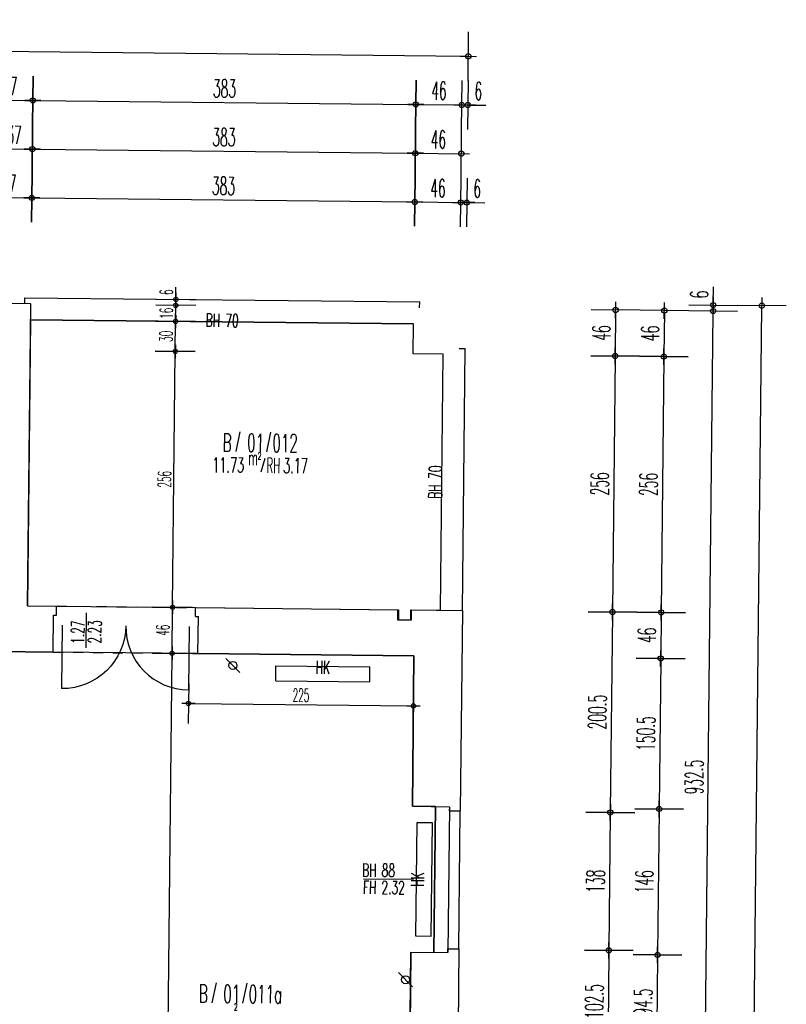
# Model space of a CAD drawing. Extents: x -14.3 to 68.8, y -3.9 to 57.4.
# Tile 46 of 46: x 43.8 to 51.4, y 47.5 to 57.4. Entities that reach past the tile are written whole.
import ezdxf
from ezdxf.enums import TextEntityAlignment as Align

# ---------------------------------------------------------------- set-up
doc = ezdxf.new("R2010")
doc.units = 0
doc.header["$LTSCALE"] = 0.25
doc.header["$MEASUREMENT"] = 0
doc.header["$PDMODE"] = 34
doc.header["$PDSIZE"] = 0.06
doc.linetypes.add('BOS_PUNKT', pattern=[0.18, 0, -0.18])
doc.layers.get('0').update_dxf_attribs({"color": 30, "linetype": 'CONTINUOUS'})
doc.layers.get('DEFPOINTS').update_dxf_attribs({"linetype": 'CONTINUOUS'})
for name, color, linetype in [('01ATTRMB', 7, 'CONTINUOUS'), ('01BEM-A', 7, 'CONTINUOUS'), ('01BEM-FEN', 7, 'CONTINUOUS'), ('01BEM-I', 7, 'CONTINUOUS'), ('01BEM-TUR', 7, 'CONTINUOUS'), ('01FEN', 4, 'CONTINUOUS'), ('01FLA-POLY1', 1, 'CONTINUOUS'), ('01TGA-HZG', 4, 'CONTINUOUS'), ('01TGA-STG', 4, 'CONTINUOUS'), ('01TUR-S', 7, 'CONTINUOUS'), ('01TXT', 7, 'CONTINUOUS'), ('01WAN', 3, 'CONTINUOUS'), ('01WAN-S', 7, 'CONTINUOUS'), ('01WAN-U', 7, 'BOS_PUNKT')]:
    doc.layers.add(name, color=color, linetype=linetype)
doc.styles.add('BOS', font='romans.shx', dxfattribs={"width": 0.6})
doc.styles.add('BOS-BEM', font='romans.shx', dxfattribs={"width": 0.5})
doc.dimstyles.new('BOS-130', dxfattribs={"dimscale": 0.001, "dimtxt": 130, "dimasz": 10.666667, "dimexe": 1.8, "dimexo": 0.1, "dimgap": 30, "dimtad": 1, "dimdec": 4, "dimlfac": 100, "dimrnd": 0.5, "dimzin": 12, "dimtxsty": 'BOS-BEM', "dimblk1": 'BOS-BEM', "dimblk2": 'BOS-BEM', "dimsah": 1, "dimcen": 1.5, "dimse1": 1, "dimse2": 1, "dimclrd": 256, "dimclre": 256, "dimclrt": 256, "dimazin": 3, "dimtfac": 1, "dimtdec": 4, "dimtmove": 0, "dimatfit": 3, "dimtvp": 1.2, "dimtolj": 1, "dimtzin": 0})
doc.dimstyles.new('BOS-180', dxfattribs={"dimscale": 0.001, "dimtxt": 180, "dimasz": 13, "dimexe": 1.8, "dimexo": 0.1, "dimgap": 50, "dimtad": 1, "dimdec": 4, "dimlfac": 100, "dimrnd": 0.5, "dimzin": 12, "dimtxsty": 'BOS-BEM', "dimblk1": 'BOS-BEM', "dimblk2": 'BOS-BEM', "dimsah": 1, "dimcen": 1.5, "dimse1": 1, "dimse2": 1, "dimclrd": 256, "dimclre": 256, "dimclrt": 256, "dimazin": 3, "dimtfac": 1, "dimtdec": 4, "dimtmove": 0, "dimatfit": 3, "dimtvp": 1.2, "dimtolj": 1, "dimtzin": 0})

# ---------------------------------------------------------------- blocks, each defined once
blk = doc.blocks.new('TUR')
at = {"color": 0, "linetype": 'BYBLOCK'}
blk.add_line((0, 0), (0, 1), dxfattribs=at)
blk.add_arc((0, 0), 1, 0, 90, dxfattribs=at)
blk = doc.blocks.new('BOS-BEM')
for p, q in [((0, -18.75), (0, 18.75)), ((-6.25, 0), (6.25, 0))]:
    blk.add_line(p, q)
blk.add_circle((0, 0), 2)
blk = doc.blocks.new('*D1459')
at = {"layer": '01BEM-I'}
blk.add_line((45.4719, 50.5392), (47.7004, 50.5156), dxfattribs=at)
at = {"layer": 'DEFPOINTS', "color": 0}
for p in [(45.4665, 51.0393), (47.7164, 51.0155), (47.7111, 50.5155)]:
    blk.add_point(p, dxfattribs=at)
at = {"layer": '01BEM-I', "xscale": 0.01066666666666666, "yscale": 0.01066666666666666, "zscale": 0.01066666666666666}
for p, rotation in [((45.4612, 50.5393), 179.3933669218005), ((47.7111, 50.5155), 359.3933669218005)]:
    blk.add_blockref('BOS-BEM', p, dxfattribs=dict(at, rotation=rotation))
at = {"layer": '01BEM-I', "insert": (46.5871, 50.6224), "char_height": 0.13, "attachment_point": 5, "rotation": 359.39337, "style": 'BOS-BEM'}
blk.add_mtext('\\A1;225', dxfattribs=at)
blk = doc.blocks.new('BL_TGA-STGL')
blk.add_line((-0.0707, -0.0707), (0.0707, 0.0707))
blk.add_circle((0, 0), 0.04)
blk = doc.blocks.new('*D778')
at = {"layer": '01BEM-A'}
blk.add_line((36.7117, 57.1348), (48.2469, 57.0127), dxfattribs=at)
at = {"layer": 'DEFPOINTS', "color": 0}
for p in [(48.2599, 57.0125), (36.6678, 54.2223), (48.2012, 51.4704)]:
    blk.add_point(p, dxfattribs=at)
at = {"layer": '01BEM-A', "xscale": 0.013, "yscale": 0.013, "zscale": 0.013}
for p, rotation in [((36.6987, 57.135), 179.3933669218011), ((48.2599, 57.0125), 359.3933669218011)]:
    blk.add_blockref('BOS-BEM', p, dxfattribs=dict(at, rotation=rotation))
at = {"layer": '01BEM-A', "insert": (42.4808, 57.2137), "char_height": 0.18, "attachment_point": 5, "rotation": 359.39337, "style": 'BOS-BEM'}
blk.add_mtext('\\A1;1156', dxfattribs=at)
blk = doc.blocks.new('*D1503')
at = {"layer": '01BEM-A'}
blk.add_line((43.448, 56.576), (43.892, 56.5713), dxfattribs=at)
at = {"layer": 'DEFPOINTS', "color": 0}
for p in [(43.905, 56.5711), (43.4134, 54.5411), (43.8834, 54.5361)]:
    blk.add_point(p, dxfattribs=at)
at = {"layer": '01BEM-A', "xscale": 0.013, "yscale": 0.013, "zscale": 0.013}
for p, rotation in [((43.435, 56.5761), 179.3933669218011), ((43.905, 56.5711), 359.3933669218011)]:
    blk.add_blockref('BOS-BEM', p, dxfattribs=dict(at, rotation=rotation))
at = {"layer": '01BEM-A', "insert": (43.6715, 56.7136), "char_height": 0.18, "attachment_point": 5, "rotation": 359.39337, "style": 'BOS-BEM'}
blk.add_mtext('\\A1;47', dxfattribs=at)
blk = doc.blocks.new('*D1496')
at = {"layer": '01BEM-A'}
blk.add_line((43.918, 56.571), (47.7217, 56.5307), dxfattribs=at)
at = {"layer": 'DEFPOINTS', "color": 0}
for p in [(47.7347, 56.5306), (43.8834, 54.5361), (47.7132, 54.4956)]:
    blk.add_point(p, dxfattribs=at)
at = {"layer": '01BEM-A', "xscale": 0.013, "yscale": 0.013, "zscale": 0.013}
for p, rotation in [((43.905, 56.5711), 179.3933669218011), ((47.7347, 56.5306), 359.3933669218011)]:
    blk.add_blockref('BOS-BEM', p, dxfattribs=dict(at, rotation=rotation))
at = {"layer": '01BEM-A', "insert": (45.8213, 56.6908), "char_height": 0.18, "attachment_point": 5, "rotation": 359.39337, "style": 'BOS-BEM'}
blk.add_mtext('\\A1;383', dxfattribs=at)
blk = doc.blocks.new('*D1507')
at = {"layer": '01BEM-A'}
blk.add_line((47.7477, 56.5304), (48.1817, 56.5258), dxfattribs=at)
at = {"layer": 'DEFPOINTS', "color": 0}
for p in [(48.1947, 56.5257), (47.7132, 54.4956), (48.1732, 54.4908)]:
    blk.add_point(p, dxfattribs=at)
at = {"layer": '01BEM-A', "xscale": 0.013, "yscale": 0.013, "zscale": 0.013}
for p, rotation in [((47.7347, 56.5306), 179.3933669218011), ((48.1947, 56.5257), 359.3933669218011)]:
    blk.add_blockref('BOS-BEM', p, dxfattribs=dict(at, rotation=rotation))
at = {"layer": '01BEM-A', "insert": (47.9662, 56.6681), "char_height": 0.18, "attachment_point": 5, "rotation": 359.39337, "style": 'BOS-BEM'}
blk.add_mtext('\\A1;46', dxfattribs=at)
blk = doc.blocks.new('*D777')
at = {"layer": '01BEM-A'}
for p, q in [((48.1817, 56.5258), (48.1687, 56.526)), ((48.1947, 56.5257), (48.2547, 56.5251)), ((48.2677, 56.5249), (48.4364, 56.5231))]:
    blk.add_line(p, q, dxfattribs=at)
at = {"layer": 'DEFPOINTS', "color": 0}
for p in [(48.2547, 56.5251), (48.1732, 54.4908), (48.2012, 51.4704)]:
    blk.add_point(p, dxfattribs=at)
at = {"layer": '01BEM-A', "xscale": 0.013, "yscale": 0.013, "zscale": 0.013}
for p, rotation in [((48.1947, 56.5257), 359.3933669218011), ((48.2547, 56.5251), 179.3933669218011)]:
    blk.add_blockref('BOS-BEM', p, dxfattribs=dict(at, rotation=rotation))
at = {"layer": '01BEM-A', "insert": (48.3601, 56.664), "char_height": 0.18, "attachment_point": 5, "rotation": 359.39337, "style": 'BOS-BEM'}
blk.add_mtext('\\A1;6', dxfattribs=at)
blk = doc.blocks.new('*D1501')
at = {"layer": '01BEM-A'}
blk.add_line((43.5428, 56.0874), (43.8868, 56.0838), dxfattribs=at)
at = {"layer": 'DEFPOINTS', "color": 0}
for p in [(43.8998, 56.0837), (43.8817, 54.3762), (43.5084, 54.0602)]:
    blk.add_point(p, dxfattribs=at)
at = {"layer": '01BEM-A', "xscale": 0.013, "yscale": 0.013, "zscale": 0.013}
for p, rotation in [((43.5298, 56.0876), 179.3933669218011), ((43.8998, 56.0837), 359.3933669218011)]:
    blk.add_blockref('BOS-BEM', p, dxfattribs=dict(at, rotation=rotation))
at = {"layer": '01BEM-A', "insert": (43.7163, 56.2256), "char_height": 0.18, "attachment_point": 5, "rotation": 359.39337, "style": 'BOS-BEM'}
blk.add_mtext('\\A1;37', dxfattribs=at)
blk = doc.blocks.new('*D1495')
at = {"layer": '01BEM-A'}
blk.add_line((43.9128, 56.0835), (47.7166, 56.0432), dxfattribs=at)
at = {"layer": 'DEFPOINTS', "color": 0}
for p in [(47.7296, 56.0431), (43.8817, 54.3762), (47.7115, 54.3357)]:
    blk.add_point(p, dxfattribs=at)
at = {"layer": '01BEM-A', "xscale": 0.013, "yscale": 0.013, "zscale": 0.013}
for p, rotation in [((43.8998, 56.0837), 179.3933669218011), ((47.7296, 56.0431), 359.3933669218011)]:
    blk.add_blockref('BOS-BEM', p, dxfattribs=dict(at, rotation=rotation))
at = {"layer": '01BEM-A', "insert": (45.8162, 56.2034), "char_height": 0.18, "attachment_point": 5, "rotation": 359.39337, "style": 'BOS-BEM'}
blk.add_mtext('\\A1;383', dxfattribs=at)
blk = doc.blocks.new('*D1506')
at = {"layer": '01BEM-A'}
blk.add_line((47.7426, 56.043), (48.1766, 56.0384), dxfattribs=at)
at = {"layer": 'DEFPOINTS', "color": 0}
for p in [(48.1896, 56.0382), (47.7115, 54.3357), (48.1699, 54.178)]:
    blk.add_point(p, dxfattribs=at)
at = {"layer": '01BEM-A', "xscale": 0.013, "yscale": 0.013, "zscale": 0.013}
for p, rotation in [((47.7296, 56.0431), 179.3933669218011), ((48.1896, 56.0382), 359.3933669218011)]:
    blk.add_blockref('BOS-BEM', p, dxfattribs=dict(at, rotation=rotation))
at = {"layer": '01BEM-A', "insert": (47.9611, 56.1807), "char_height": 0.18, "attachment_point": 5, "rotation": 359.39337, "style": 'BOS-BEM'}
blk.add_mtext('\\A1;46', dxfattribs=at)
blk = doc.blocks.new('*D1500')
at = {"layer": '01BEM-A'}
blk.add_line((43.4377, 55.601), (43.8816, 55.5963), dxfattribs=at)
at = {"layer": 'DEFPOINTS', "color": 0}
for p in [(43.8946, 55.5962), (43.4134, 54.5411), (43.8834, 54.5361)]:
    blk.add_point(p, dxfattribs=at)
at = {"layer": '01BEM-A', "xscale": 0.013, "yscale": 0.013, "zscale": 0.013}
for p, rotation in [((43.4247, 55.6012), 179.3933669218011), ((43.8946, 55.5962), 359.3933669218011)]:
    blk.add_blockref('BOS-BEM', p, dxfattribs=dict(at, rotation=rotation))
at = {"layer": '01BEM-A', "insert": (43.6611, 55.7387), "char_height": 0.18, "attachment_point": 5, "rotation": 359.39337, "style": 'BOS-BEM'}
blk.add_mtext('\\A1;47', dxfattribs=at)
blk = doc.blocks.new('*D1494')
at = {"layer": '01BEM-A'}
blk.add_line((43.9076, 55.596), (47.7114, 55.5558), dxfattribs=at)
at = {"layer": 'DEFPOINTS', "color": 0}
for p in [(47.7244, 55.5556), (43.8834, 54.5361), (47.7132, 54.4956)]:
    blk.add_point(p, dxfattribs=at)
at = {"layer": '01BEM-A', "xscale": 0.013, "yscale": 0.013, "zscale": 0.013}
for p, rotation in [((43.8946, 55.5962), 179.3933669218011), ((47.7244, 55.5556), 359.3933669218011)]:
    blk.add_blockref('BOS-BEM', p, dxfattribs=dict(at, rotation=rotation))
at = {"layer": '01BEM-A', "insert": (45.811, 55.7159), "char_height": 0.18, "attachment_point": 5, "rotation": 359.39337, "style": 'BOS-BEM'}
blk.add_mtext('\\A1;383', dxfattribs=at)
blk = doc.blocks.new('*D1505')
at = {"layer": '01BEM-A'}
blk.add_line((47.7374, 55.5555), (48.1714, 55.5509), dxfattribs=at)
at = {"layer": 'DEFPOINTS', "color": 0}
for p in [(48.1844, 55.5508), (47.7132, 54.4956), (48.1732, 54.4907)]:
    blk.add_point(p, dxfattribs=at)
at = {"layer": '01BEM-A', "xscale": 0.013, "yscale": 0.013, "zscale": 0.013}
for p, rotation in [((47.7244, 55.5556), 179.3933669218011), ((48.1844, 55.5508), 359.3933669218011)]:
    blk.add_blockref('BOS-BEM', p, dxfattribs=dict(at, rotation=rotation))
at = {"layer": '01BEM-A', "insert": (47.9559, 55.6932), "char_height": 0.18, "attachment_point": 5, "rotation": 359.39337, "style": 'BOS-BEM'}
blk.add_mtext('\\A1;46', dxfattribs=at)
blk = doc.blocks.new('*D776')
at = {"layer": '01BEM-A'}
for p, q in [((48.1714, 55.5509), (48.1584, 55.551)), ((48.1844, 55.5508), (48.2444, 55.5501)), ((48.2574, 55.55), (48.4261, 55.5482))]:
    blk.add_line(p, q, dxfattribs=at)
at = {"layer": 'DEFPOINTS', "color": 0}
for p in [(48.2444, 55.5501), (48.1732, 54.4907), (48.2012, 51.4704)]:
    blk.add_point(p, dxfattribs=at)
at = {"layer": '01BEM-A', "xscale": 0.013, "yscale": 0.013, "zscale": 0.013}
for p, rotation in [((48.1844, 55.5508), 359.3933669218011), ((48.2444, 55.5501), 179.3933669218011)]:
    blk.add_blockref('BOS-BEM', p, dxfattribs=dict(at, rotation=rotation))
at = {"layer": '01BEM-A', "insert": (48.3497, 55.689), "char_height": 0.18, "attachment_point": 5, "rotation": 359.39337, "style": 'BOS-BEM'}
blk.add_mtext('\\A1;6', dxfattribs=at)
blk = doc.blocks.new('*D1504')
at = {"layer": '01BEM-A'}
blk.add_line((49.733, 54.4613), (49.7284, 54.0273), dxfattribs=at)
at = {"layer": 'DEFPOINTS', "color": 0}
for p in [(48.1732, 54.4908), (48.1683, 54.0308), (49.7282, 54.0143)]:
    blk.add_point(p, dxfattribs=at)
at = {"layer": '01BEM-A', "xscale": 0.013, "yscale": 0.013, "zscale": 0.013}
for p, rotation in [((49.7331, 54.4743), 89.39336692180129), ((49.7282, 54.0143), 269.3933669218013)]:
    blk.add_blockref('BOS-BEM', p, dxfattribs=dict(at, rotation=rotation))
at = {"layer": '01BEM-A', "insert": (49.5907, 54.2458), "char_height": 0.18, "attachment_point": 5, "rotation": 89.39337, "style": 'BOS-BEM'}
blk.add_mtext('\\A1;46', dxfattribs=at)
blk = doc.blocks.new('*D775')
at = {"layer": '01BEM-A'}
blk.add_line((49.7281, 54.0013), (49.7013, 51.4675), dxfattribs=at)
at = {"layer": 'DEFPOINTS', "color": 0}
for p in [(48.1683, 54.0308), (48.2012, 51.4704), (49.7011, 51.4545)]:
    blk.add_point(p, dxfattribs=at)
at = {"layer": '01BEM-A', "xscale": 0.013, "yscale": 0.013, "zscale": 0.013}
for p, rotation in [((49.7282, 54.0143), 89.39336692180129), ((49.7011, 51.4545), 269.3933669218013)]:
    blk.add_blockref('BOS-BEM', p, dxfattribs=dict(at, rotation=rotation))
at = {"layer": '01BEM-A', "insert": (49.5747, 52.7359), "char_height": 0.18, "attachment_point": 5, "rotation": 89.39337, "style": 'BOS-BEM'}
blk.add_mtext('\\A1;256', dxfattribs=at)
blk = doc.blocks.new('*D1466')
at = {"layer": '01BEM-A'}
blk.add_line((49.701, 51.4415), (49.68, 49.4626), dxfattribs=at)
at = {"layer": 'DEFPOINTS', "color": 0}
for p in [(48.2012, 51.4704), (48.18, 49.4655), (49.6799, 49.4496)]:
    blk.add_point(p, dxfattribs=at)
at = {"layer": '01BEM-A', "xscale": 0.013, "yscale": 0.013, "zscale": 0.013}
for p, rotation in [((49.7011, 51.4545), 89.39336692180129), ((49.6799, 49.4496), 269.3933669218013)]:
    blk.add_blockref('BOS-BEM', p, dxfattribs=dict(at, rotation=rotation))
at = {"layer": '01BEM-A', "insert": (49.5505, 50.4535), "char_height": 0.18, "attachment_point": 5, "rotation": 89.39337, "style": 'BOS-BEM'}
blk.add_mtext('\\A1;200.5', dxfattribs=at)
blk = doc.blocks.new('*D1465')
at = {"layer": '01BEM-A'}
blk.add_line((49.6797, 49.4366), (49.6654, 48.0827), dxfattribs=at)
at = {"layer": 'DEFPOINTS', "color": 0}
for p in [(48.18, 49.4655), (48.1654, 48.0855), (49.6653, 48.0697)]:
    blk.add_point(p, dxfattribs=at)
at = {"layer": '01BEM-A', "xscale": 0.013, "yscale": 0.013, "zscale": 0.013}
for p, rotation in [((49.6799, 49.4496), 89.39336692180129), ((49.6653, 48.0697), 269.3933669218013)]:
    blk.add_blockref('BOS-BEM', p, dxfattribs=dict(at, rotation=rotation))
at = {"layer": '01BEM-A', "insert": (49.5326, 48.7611), "char_height": 0.18, "attachment_point": 5, "rotation": 89.39337, "style": 'BOS-BEM'}
blk.add_mtext('\\A1;138', dxfattribs=at)
blk = doc.blocks.new('*D1464')
at = {"layer": '01BEM-A'}
blk.add_line((49.6651, 48.0567), (49.6546, 47.0577), dxfattribs=at)
at = {"layer": 'DEFPOINTS', "color": 0}
for p in [(48.1654, 48.0855), (48.1545, 47.0606), (49.6544, 47.0447)]:
    blk.add_point(p, dxfattribs=at)
at = {"layer": '01BEM-A', "xscale": 0.013, "yscale": 0.013, "zscale": 0.013}
for p, rotation in [((49.6653, 48.0697), 89.39336692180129), ((49.6544, 47.0447), 269.3933669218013)]:
    blk.add_blockref('BOS-BEM', p, dxfattribs=dict(at, rotation=rotation))
at = {"layer": '01BEM-A', "insert": (49.5199, 47.5587), "char_height": 0.18, "attachment_point": 5, "rotation": 89.39337, "style": 'BOS-BEM'}
blk.add_mtext('\\A1;102.5', dxfattribs=at)
blk = doc.blocks.new('*D1468')
at = {"layer": '01BEM-A'}
blk.add_line((50.2204, 54.4561), (50.2158, 54.0222), dxfattribs=at)
at = {"layer": 'DEFPOINTS', "color": 0}
for p in [(47.9432, 54.4933), (47.9383, 54.0333), (50.2157, 54.0092)]:
    blk.add_point(p, dxfattribs=at)
at = {"layer": '01BEM-A', "xscale": 0.013, "yscale": 0.013, "zscale": 0.013}
for p, rotation in [((50.2206, 54.4691), 89.39336692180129), ((50.2157, 54.0092), 269.3933669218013)]:
    blk.add_blockref('BOS-BEM', p, dxfattribs=dict(at, rotation=rotation))
at = {"layer": '01BEM-A', "insert": (50.0781, 54.2406), "char_height": 0.18, "attachment_point": 5, "rotation": 89.39337, "style": 'BOS-BEM'}
blk.add_mtext('\\A1;46', dxfattribs=at)
blk = doc.blocks.new('*D774')
at = {"layer": '01BEM-A'}
blk.add_line((50.2156, 53.9962), (50.1887, 51.4623), dxfattribs=at)
at = {"layer": 'DEFPOINTS', "color": 0}
for p in [(47.9383, 54.0333), (47.6912, 51.4758), (50.1886, 51.4493)]:
    blk.add_point(p, dxfattribs=at)
at = {"layer": '01BEM-A', "xscale": 0.013, "yscale": 0.013, "zscale": 0.013}
for p, rotation in [((50.2157, 54.0092), 89.39336692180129), ((50.1886, 51.4493), 269.3933669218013)]:
    blk.add_blockref('BOS-BEM', p, dxfattribs=dict(at, rotation=rotation))
at = {"layer": '01BEM-A', "insert": (50.0621, 52.7307), "char_height": 0.18, "attachment_point": 5, "rotation": 89.39337, "style": 'BOS-BEM'}
blk.add_mtext('\\A1;256', dxfattribs=at)
blk = doc.blocks.new('*D1328')
at = {"layer": '01BEM-A'}
blk.add_line((50.1884, 51.4363), (50.1839, 51.0023), dxfattribs=at)
at = {"layer": 'DEFPOINTS', "color": 0}
for p in [(47.6912, 51.4758), (47.7164, 51.0155), (50.1837, 50.9893)]:
    blk.add_point(p, dxfattribs=at)
at = {"layer": '01BEM-A', "xscale": 0.013, "yscale": 0.013, "zscale": 0.013}
for p, rotation in [((50.1886, 51.4493), 89.39336692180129), ((50.1837, 50.9893), 269.3933669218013)]:
    blk.add_blockref('BOS-BEM', p, dxfattribs=dict(at, rotation=rotation))
at = {"layer": '01BEM-A', "insert": (50.0462, 51.2208), "char_height": 0.18, "attachment_point": 5, "rotation": 89.39337, "style": 'BOS-BEM'}
blk.add_mtext('\\A1;46', dxfattribs=at)
blk = doc.blocks.new('*D1327')
at = {"layer": '01BEM-A'}
blk.add_line((50.1836, 50.9763), (50.1679, 49.4974), dxfattribs=at)
at = {"layer": 'DEFPOINTS', "color": 0}
for p in [(47.7164, 51.0155), (48.0704, 49.5066), (50.1678, 49.4844)]:
    blk.add_point(p, dxfattribs=at)
at = {"layer": '01BEM-A', "xscale": 0.013, "yscale": 0.013, "zscale": 0.013}
for p, rotation in [((50.1837, 50.9893), 89.39336692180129), ((50.1678, 49.4844), 269.3933669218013)]:
    blk.add_blockref('BOS-BEM', p, dxfattribs=dict(at, rotation=rotation))
at = {"layer": '01BEM-A', "insert": (50.0358, 50.2384), "char_height": 0.18, "attachment_point": 5, "rotation": 89.39337, "style": 'BOS-BEM'}
blk.add_mtext('\\A1;150.5', dxfattribs=at)
blk = doc.blocks.new('*D1326')
at = {"layer": '01BEM-A'}
blk.add_line((50.1676, 49.4714), (50.1525, 48.0375), dxfattribs=at)
at = {"layer": 'DEFPOINTS', "color": 0}
for p in [(48.0704, 49.5066), (48.0549, 48.0467), (50.1523, 48.0245)]:
    blk.add_point(p, dxfattribs=at)
at = {"layer": '01BEM-A', "xscale": 0.013, "yscale": 0.013, "zscale": 0.013}
for p, rotation in [((50.1678, 49.4844), 89.39336692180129), ((50.1523, 48.0245), 269.3933669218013)]:
    blk.add_blockref('BOS-BEM', p, dxfattribs=dict(at, rotation=rotation))
at = {"layer": '01BEM-A', "insert": (50.0201, 48.7559), "char_height": 0.18, "attachment_point": 5, "rotation": 89.39337, "style": 'BOS-BEM'}
blk.add_mtext('\\A1;146', dxfattribs=at)
blk = doc.blocks.new('*D1325')
at = {"layer": '01BEM-A'}
blk.add_line((50.1522, 48.0115), (50.1425, 47.0926), dxfattribs=at)
at = {"layer": 'DEFPOINTS', "color": 0}
for p in [(48.0549, 48.0467), (48.0449, 47.1018), (50.1423, 47.0796)]:
    blk.add_point(p, dxfattribs=at)
at = {"layer": '01BEM-A', "xscale": 0.013, "yscale": 0.013, "zscale": 0.013}
for p, rotation in [((50.1523, 48.0245), 89.39336692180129), ((50.1423, 47.0796), 269.3933669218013)]:
    blk.add_blockref('BOS-BEM', p, dxfattribs=dict(at, rotation=rotation))
at = {"layer": '01BEM-A', "insert": (50.0073, 47.5535), "char_height": 0.18, "attachment_point": 5, "rotation": 89.39337, "style": 'BOS-BEM'}
blk.add_mtext('\\A1;94.5', dxfattribs=at)
blk = doc.blocks.new('*D773')
at = {"layer": '01BEM-A'}
blk.add_line((50.6094, 45.1525), (50.7079, 54.451), dxfattribs=at)
at = {"layer": 'DEFPOINTS', "color": 0}
for p in [(48.1732, 54.4908), (50.708, 54.464), (48.169, 45.1653)]:
    blk.add_point(p, dxfattribs=at)
at = {"layer": '01BEM-A', "xscale": 0.013, "yscale": 0.013, "zscale": 0.013}
for p, rotation in [((50.708, 54.464), 89.39336692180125), ((50.6093, 45.1395), 269.3933669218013)]:
    blk.add_blockref('BOS-BEM', p, dxfattribs=dict(at, rotation=rotation))
at = {"layer": '01BEM-A', "insert": (50.5187, 49.8032), "char_height": 0.18, "attachment_point": 5, "rotation": 89.39337, "style": 'BOS-BEM'}
blk.add_mtext('\\A1;932.5', dxfattribs=at)
blk = doc.blocks.new('*D772')
at = {"layer": '01BEM-A'}
blk.add_line((50.6174, -0.1365), (51.196, 54.5058), dxfattribs=at)
at = {"layer": 'DEFPOINTS', "color": 0}
for p in [(47.7738, 54.5551), (51.1961, 54.5188), (47.8307, -0.12)]:
    blk.add_point(p, dxfattribs=at)
at = {"layer": '01BEM-A', "xscale": 0.013, "yscale": 0.013, "zscale": 0.013}
for p, rotation in [((51.1961, 54.5188), 89.39336692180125), ((50.6173, -0.1495), 269.3933669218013)]:
    blk.add_blockref('BOS-BEM', p, dxfattribs=dict(at, rotation=rotation))
at = {"layer": '01BEM-A', "insert": (50.7667, 27.1861), "char_height": 0.18, "attachment_point": 5, "rotation": 89.39337, "style": 'BOS-BEM'}
blk.add_mtext('\\A1;5467', dxfattribs=at)
blk = doc.blocks.new('*D1467')
at = {"layer": '01BEM-A'}
for p, q in [((50.7088, 54.537), (50.7106, 54.7057)), ((50.708, 54.464), (50.7087, 54.524)), ((50.7079, 54.451), (50.7078, 54.438))]:
    blk.add_line(p, q, dxfattribs=at)
at = {"layer": 'DEFPOINTS', "color": 0}
for p in [(47.7738, 54.5551), (48.1732, 54.4908), (50.7087, 54.524)]:
    blk.add_point(p, dxfattribs=at)
at = {"layer": '01BEM-A', "xscale": 0.013, "yscale": 0.013, "zscale": 0.013}
for p, rotation in [((50.7087, 54.524), 269.3933669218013), ((50.708, 54.464), 89.39336692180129)]:
    blk.add_blockref('BOS-BEM', p, dxfattribs=dict(at, rotation=rotation))
at = {"layer": '01BEM-A', "insert": (50.5698, 54.6293), "char_height": 0.18, "attachment_point": 5, "rotation": 89.39337, "style": 'BOS-BEM'}
blk.add_mtext('\\A1;6', dxfattribs=at)
blk = doc.blocks.new('*D1448')
at = {"layer": '01BEM-I'}
blk.add_line((45.2125, 43.0074), (45.2975, 51.0304), dxfattribs=at)
at = {"layer": 'DEFPOINTS', "color": 0}
for p in [(45.2976, 51.0411), (46.0972, 51.0326), (46.0121, 42.9883)]:
    blk.add_point(p, dxfattribs=at)
at = {"layer": '01BEM-I', "xscale": 0.01066666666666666, "yscale": 0.01066666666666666, "zscale": 0.01066666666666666}
for p, rotation in [((45.2976, 51.0411), 89.39336692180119), ((45.2124, 42.9968), 269.3933669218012)]:
    blk.add_blockref('BOS-BEM', p, dxfattribs=dict(at, rotation=rotation))
at = {"layer": '01BEM-I', "insert": (45.16, 47.0199), "char_height": 0.13, "attachment_point": 5, "rotation": 89.39337, "style": 'BOS-BEM'}
blk.add_mtext('\\A1;804.5', dxfattribs=at)
blk = doc.blocks.new('*D1458')
at = {"layer": '01BEM-I'}
blk.add_line((45.2977, 51.0517), (45.3024, 51.4904), dxfattribs=at)
at = {"layer": 'DEFPOINTS', "color": 0}
for p in [(45.3025, 51.501), (46.1021, 51.4926), (46.0972, 51.0326)]:
    blk.add_point(p, dxfattribs=at)
at = {"layer": '01BEM-I', "xscale": 0.01066666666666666, "yscale": 0.01066666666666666, "zscale": 0.01066666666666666}
for p, rotation in [((45.3025, 51.501), 89.39336692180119), ((45.2976, 51.0411), 269.3933669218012)]:
    blk.add_blockref('BOS-BEM', p, dxfattribs=dict(at, rotation=rotation))
at = {"layer": '01BEM-I', "insert": (45.205, 51.2721), "char_height": 0.13, "attachment_point": 5, "rotation": 89.39337, "style": 'BOS-BEM'}
blk.add_mtext('\\A1;46', dxfattribs=at)
blk = doc.blocks.new('*D766')
at = {"layer": '01BEM-I'}
blk.add_line((45.3026, 51.5117), (45.3295, 54.0502), dxfattribs=at)
at = {"layer": 'DEFPOINTS', "color": 0}
for p in [(45.3296, 54.0609), (47.7083, 54.0357), (46.1021, 51.4926)]:
    blk.add_point(p, dxfattribs=at)
at = {"layer": '01BEM-I', "xscale": 0.01066666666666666, "yscale": 0.01066666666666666, "zscale": 0.01066666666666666}
for p, rotation in [((45.3296, 54.0609), 89.39336692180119), ((45.3025, 51.501), 269.3933669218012)]:
    blk.add_blockref('BOS-BEM', p, dxfattribs=dict(at, rotation=rotation))
at = {"layer": '01BEM-I', "insert": (45.221, 52.782), "char_height": 0.13, "attachment_point": 5, "rotation": 89.39337, "style": 'BOS-BEM'}
blk.add_mtext('\\A1;256', dxfattribs=at)
blk = doc.blocks.new('*D1493')
at = {"layer": '01BEM-I'}
blk.add_line((45.3297, 54.0716), (45.3326, 54.3502), dxfattribs=at)
at = {"layer": 'DEFPOINTS', "color": 0}
for p in [(45.3328, 54.3609), (47.7115, 54.3357), (47.7083, 54.0357)]:
    blk.add_point(p, dxfattribs=at)
at = {"layer": '01BEM-I', "xscale": 0.01066666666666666, "yscale": 0.01066666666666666, "zscale": 0.01066666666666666}
for p, rotation in [((45.3328, 54.3609), 89.39336692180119), ((45.3296, 54.0609), 269.3933669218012)]:
    blk.add_blockref('BOS-BEM', p, dxfattribs=dict(at, rotation=rotation))
at = {"layer": '01BEM-I', "insert": (45.2362, 54.2119), "char_height": 0.13, "attachment_point": 5, "rotation": 89.39337, "style": 'BOS-BEM'}
blk.add_mtext('\\A1;30', dxfattribs=at)
blk = doc.blocks.new('*D1492')
at = {"layer": '01BEM-I'}
blk.add_line((45.3329, 54.3716), (45.3343, 54.5101), dxfattribs=at)
at = {"layer": 'DEFPOINTS', "color": 0}
for p in [(45.3344, 54.5208), (47.7132, 54.4956), (47.7115, 54.3357)]:
    blk.add_point(p, dxfattribs=at)
at = {"layer": '01BEM-I', "xscale": 0.01066666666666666, "yscale": 0.01066666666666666, "zscale": 0.01066666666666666}
for p, rotation in [((45.3344, 54.5208), 89.39336692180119), ((45.3328, 54.3609), 269.3933669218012)]:
    blk.add_blockref('BOS-BEM', p, dxfattribs=dict(at, rotation=rotation))
at = {"layer": '01BEM-I', "insert": (45.2386, 54.4418), "char_height": 0.13, "attachment_point": 5, "rotation": 89.39337, "style": 'BOS-BEM'}
blk.add_mtext('\\A1;16', dxfattribs=at)
blk = doc.blocks.new('*D1491')
at = {"layer": '01BEM-I'}
for p, q in [((45.3352, 54.5915), (45.3364, 54.7024)), ((45.3344, 54.5208), (45.3351, 54.5809)), ((45.3343, 54.5101), (45.3342, 54.4994))]:
    blk.add_line(p, q, dxfattribs=at)
at = {"layer": 'DEFPOINTS', "color": 0}
for p in [(45.3351, 54.5809), (47.7132, 54.4956), (47.7738, 54.5551)]:
    blk.add_point(p, dxfattribs=at)
at = {"layer": '01BEM-I', "xscale": 0.01066666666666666, "yscale": 0.01066666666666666, "zscale": 0.01066666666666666}
for p, rotation in [((45.3344, 54.5208), 89.39336692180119), ((45.3351, 54.5809), 269.3933669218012)]:
    blk.add_blockref('BOS-BEM', p, dxfattribs=dict(at, rotation=rotation))
at = {"layer": '01BEM-I', "insert": (45.2408, 54.6533), "char_height": 0.13, "attachment_point": 5, "rotation": 89.39337, "style": 'BOS-BEM'}
blk.add_mtext('\\A1;6', dxfattribs=at)
blk = doc.blocks.new('*D1446')
at = {"layer": '01BEM-I'}
blk.add_line((43.6775, 46.3606), (47.656, 46.3185), dxfattribs=at)
at = {"layer": 'DEFPOINTS', "color": 0}
for p in [(43.6794, 47.5482), (47.675, 47.1057), (47.6666, 46.3184)]:
    blk.add_point(p, dxfattribs=at)
at = {"layer": '01BEM-I', "xscale": 0.01066666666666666, "yscale": 0.01066666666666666, "zscale": 0.01066666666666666}
for p, rotation in [((43.6668, 46.3607), 179.3933669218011), ((47.6666, 46.3184), 359.3933669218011)]:
    blk.add_blockref('BOS-BEM', p, dxfattribs=dict(at, rotation=rotation))
at = {"layer": '01BEM-I', "insert": (45.6677, 46.4345), "char_height": 0.13, "attachment_point": 5, "rotation": 359.39337, "style": 'BOS-BEM'}
blk.add_mtext('\\A1;400', dxfattribs=at)

msp = doc.modelspace()

# ---------------------------------------------------------------- linework, layer by layer
at = {"layer": '01ATTRMB'}
for p, q in [((45.975105, 53.2574755), (45.9344941, 53.0585142)), ((46.2818195, 53.2542282), (46.2412085, 53.0552668)), ((46.2253045, 52.9893037), (46.1853435, 52.8517233)), ((45.7370222, 47.745428), (45.6964113, 47.5464666)), ((46.0437367, 47.7421807), (46.0031257, 47.5432193))]:
    msp.add_line(p, q, dxfattribs=at)
at = {"layer": '01BEM-FEN', "linetype": 'BYBLOCK'}
msp.add_line((47.2124758, 48.7856687), (47.7124478, 48.7803752), dxfattribs=at)
at = {"layer": '01BEM-TUR', "linetype": 'BYBLOCK'}
msp.add_line((44.437644, 51.0951796), (44.4413496, 51.44516), dxfattribs=at)
at = {"layer": '01FEN'}
msp.add_line((48.0703993, 49.5066286), (48.0549414, 48.0467105), dxfattribs=at)
at = {"layer": '01FLA-POLY1'}
msp.add_lwpolyline([(48.0083141, 54.0325396), (47.7083309, 54.0357159), (47.7115071, 54.3356991), (43.8817218, 54.3762494), (43.8514414, 51.5164097), (44.1414252, 51.5133393), (45.5313473, 51.4986226), (47.5612335, 51.4771299), (47.5601747, 51.3771355), (47.6901674, 51.3757591), (47.6912262, 51.4757535), (47.9812099, 51.472682)], close=True, dxfattribs=at)
msp.add_lwpolyline([(47.6749569, 47.1056808), (47.6849622, 48.0506278), (47.9149493, 48.0481927), (47.9304071, 49.5081109), (47.70042, 49.510546), (47.7163542, 51.0154617), (45.5564753, 51.0383308), (44.1065566, 51.0536827), (42.6966356, 51.0686111), (41.7066911, 51.0790928), (41.37171, 51.0826396), (41.3676259, 50.6969146), (41.3571442, 49.7069701), (41.3521144, 49.2319265), (41.3432209, 48.3919735), (41.3012385, 44.4269335)], dxfattribs=at)
at = {"layer": '01TGA-HZG'}
for p, q in [((46.3336219, 50.7647132), (46.3352101, 50.9147048)), ((46.3352101, 50.9147048), (47.2751574, 50.9047525)), ((47.2735693, 50.7547609), (47.2751574, 50.9047525)), ((46.3336219, 50.7647132), (47.2735693, 50.7547609)), ((47.7366534, 48.2100895), (47.7487232, 49.3500256)), ((47.7487232, 49.3500256), (47.8987148, 49.3484375)), ((47.8987148, 49.3484375), (47.886645, 48.2085014)), ((47.886645, 48.2085014), (47.7366534, 48.2100895))]:
    msp.add_line(p, q, dxfattribs=at)
at = {"layer": '01WAN'}
for p, q in [((43.8834147, 54.5361347), (43.4134409, 54.5410981)), ((43.8514414, 51.5164097), (43.8834147, 54.5361347)), ((43.8514414, 51.5164097), (44.1414252, 51.5133393)), ((44.1404723, 51.4233443), (44.1414252, 51.5133393)), ((44.1065566, 51.0536827), (44.110474, 51.423662)), ((44.110474, 51.423662), (44.1404723, 51.4233443)), ((45.5303944, 51.4086276), (45.5313473, 51.4986226)), ((45.5413467, 51.4985167), (47.551234, 51.4772358)), ((47.551234, 51.4772358), (47.5501753, 51.3772414)), ((47.6812268, 51.4758594), (47.680168, 51.375865)), ((47.6812268, 51.4758594), (48.2011976, 51.4703519)), ((48.2011976, 51.4703519), (48.1799696, 49.4654662)), ((45.5303944, 51.4086276), (45.5603927, 51.40831)), ((45.5564753, 51.0383308), (45.5603927, 51.40831)), ((47.5501753, 51.3772414), (47.680168, 51.375865)), ((42.6966356, 51.0686111), (44.1065566, 51.0536827)), ((45.5564753, 51.0383308), (47.7163542, 51.0154617)), ((47.7163542, 51.0154617), (47.70042, 49.510546)), ((47.70042, 49.510546), (48.0703993, 49.5066286)), ((48.0703993, 49.5066286), (48.0699758, 49.4666309)), ((48.0699758, 49.4666309), (48.1799696, 49.4654662)), ((48.0549414, 48.0467105), (48.0553649, 48.0867082)), ((48.0553649, 48.0867082), (48.1653588, 48.0855436)), ((48.1653588, 48.0855436), (48.1545065, 47.060601)), ((47.6849622, 48.0506278), (47.6749569, 47.1056808)), ((47.6849622, 48.0506278), (48.0549414, 48.0467105))]:
    msp.add_line(p, q, dxfattribs=at)
at = {"layer": '01WAN-S'}
for p, q in [((43.8234181, 54.5367683), (43.8240544, 54.5968723)), ((43.8240544, 54.5968723), (47.773833, 54.5550515)), ((47.7731978, 54.4950549), (47.773833, 54.5550515)), ((43.8817218, 54.3762494), (47.7115071, 54.3356991)), ((48.1689404, 54.0908423), (48.228937, 54.090207)), ((48.2011976, 51.4703519), (48.228937, 54.090207)), ((47.9812099, 51.4726831), (48.0083141, 54.0325396)), ((47.9304071, 49.5081109), (47.9149493, 48.0481927)), ((48.1653588, 48.0855436), (48.1799696, 49.4654662))]:
    msp.add_line(p, q, dxfattribs=at)
at = {"layer": '01WAN-U'}
for p, q in [((44.1414252, 51.5133393), (45.5313473, 51.4986226)), ((44.1065566, 51.0536827), (45.5564753, 51.0383308))]:
    msp.add_line(p, q, dxfattribs=at)

# ---------------------------------------------------------------- block references
at = {"layer": '01TGA-STG', "rotation": 269.3933669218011}
for p in [(45.9052342, 50.9192574), (47.6320534, 47.7761726)]:
    msp.add_blockref('BL_TGA-STGL', p, dxfattribs=at)
at = {"layer": '01TUR-S'}
for p, xscale, yscale, zscale, rotation in [((44.1994102, 51.3227147), 0.6350000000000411, -0.6350000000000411, 0.6350000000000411, 359.3933669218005), ((45.469339, 51.3092685), 0.6349999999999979, 0.6349999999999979, 0.6349999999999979, 179.3933669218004)]:
    msp.add_blockref('TUR', p, dxfattribs=dict(at, xscale=xscale, yscale=yscale, zscale=zscale, rotation=rotation))

# ---------------------------------------------------------------- texts
at = {"layer": '01ATTRMB', "style": 'BOS'}
for s, height, width, p in [('B', 0.18, 0.55, (45.8023931, 53.0599128)), ('01', 0.18, 0.55, (46.0465464, 53.0573278)), ('012', 0.18, 0.55, (46.2997736, 53.0546467)), ('11.73', 0.15, 0.55, (45.6985949, 52.8509153)), ('RH', 0.15, 0.5, (46.2405649, 52.8451771)), ('3.17', 0.15, 0.55, (46.4075501, 52.8434091)), ('B', 0.18, 0.55, (45.5643104, 47.5478653)), ('01', 0.18, 0.55, (45.8084636, 47.5452803)), ('011a', 0.18, 0.55, (46.0616908, 47.5425992))]:
    msp.add_text(s, height=height, rotation=359.3934, dxfattribs=dict(at, width=width)).set_placement(p)
at = {"layer": '01ATTRMB', "style": 'BOS', "width": 0.5}
for s, height, p in [('m', 0.15, (46.1551709, 52.9210854)), ('2', 0.07, (46.190581, 52.9801568)), ('2', 0.07, (45.9524982, 47.4681093))]:
    msp.add_text(s, height=height, rotation=359.3934, dxfattribs=at).set_placement(p, align=Align.RIGHT)
at = {"layer": '01BEM-FEN', "linetype": 'BYBLOCK', "style": 'BOS', "width": 0.6}
for s, p in [('BH', (47.1971824, 48.8071681)), ('88', (47.3926019, 48.8050991)), ('FH', (47.205854, 48.635838)), ('2.32', (47.3907891, 48.63388))]:
    msp.add_text(s, height=0.13, rotation=359.3934, dxfattribs=at).set_placement(p)
at = {"layer": '01BEM-TUR', "linetype": 'BYBLOCK', "style": 'BOS', "width": 0.6}
for s, p in [('1.27', (44.4182718, 51.1348155)), ('2.23', (44.5879027, 51.1385912))]:
    msp.add_text(s, height=0.13, rotation=89.39336692, dxfattribs=at).set_placement(p)
at = {"layer": '01TGA-HZG', "style": 'BOS', "width": 0.6}
for rotation, p in [(359.39336692, (46.8044687, 50.834732)), (89.39336692, (47.816969, 48.7800576))]:
    msp.add_text('HK', height=0.13, rotation=rotation, dxfattribs=at).set_placement(p, align=Align.CENTER)
at = {"layer": '01TXT', "style": 'BOS', "width": 0.6}
for rotation, p in [(358.78673384, (45.7966145, 54.3059742)), (89.39336692, (47.994762, 52.7526114))]:
    msp.add_text('BH 70', height=0.13, rotation=rotation, dxfattribs=at).set_placement(p, align=Align.CENTER)

# ---------------------------------------------------------------- dimensions: what is measured, and where the dimension line sits
at = {"layer": '01BEM-A'}
for base, p1, p2, angle, picture, middle in [((48.2598791, 57.0125432), (36.6678371, 54.2223272), (48.2011976, 51.4703519), 359.39336692, '*D778', (42.48076, 57.2137412)), ((43.9049615, 56.5711264), (43.4134409, 54.5410981), (43.8834146, 54.536122), 359.39336692, '*D1503', (43.6714569, 56.7136066)), ((47.7347468, 56.530576), (43.8834146, 54.536122), (47.7131999, 54.4955717), 359.39336692, '*D1496', (45.8213364, 56.6908434)), ((48.194721, 56.5257058), (47.7131999, 54.4955717), (48.1731754, 54.4908198), 359.39336692, '*D1507', (47.9662162, 56.6681331)), ((48.2547177, 56.5250705), (48.1731754, 54.4908198), (48.2011976, 51.4703519), 359.39336692, '*D777', (48.3600512, 56.6639631)), ((43.8998001, 56.0836537), (43.5083545, 54.0601854), (43.8817218, 54.3762494), 359.39336692, '*D1501', (43.7162927, 56.2256045)), ((47.7295854, 56.0431034), (43.8817218, 54.3762494), (47.7115071, 54.3356991), 359.39336692, '*D1495', (45.816175, 56.2033707)), ((48.1895596, 56.0382331), (47.7115071, 54.3356991), (48.1698632, 54.1780051), 359.39336692, '*D1506', (47.9610547, 56.1806604)), ((43.8946386, 55.596181), (43.4134409, 54.5410981), (43.8834146, 54.536122), 359.39336692, '*D1500', (43.6611341, 55.7386612)), ((47.724424, 55.5556307), (43.8834146, 54.536122), (47.7131999, 54.4955717), 359.39336692, '*D1494', (45.8110135, 55.715898)), ((48.1843982, 55.5507604), (47.7131999, 54.4955717), (48.1731741, 54.4907014), 359.39336692, '*D1505', (47.9558933, 55.6931877)), ((48.2443948, 55.5501252), (48.1731741, 54.4907014), (48.2011976, 51.4703519), 359.39336692, '*D776', (48.3497284, 55.6890177)), ((50.7086685, 54.523977), (48.1731754, 54.4908198), (47.773833, 54.5550515), 89.39336692, '*D1467', (50.569776, 54.6293106)), ((51.1961412, 54.5188156), (47.8306948, -0.12), (47.773833, 54.5550515), 89.39336692, '*D772', (50.7667311, 27.1861376)), ((50.2156903, 54.0091676), (47.9431883, 54.493255), (47.938318, 54.0332808), 89.39336692, '*D1468', (50.0781333, 54.240637)), ((49.7282177, 54.014329), (48.1731754, 54.4908198), (48.1683051, 54.0308456), 89.39336692, '*D1504', (49.5906606, 54.2457984)), ((50.7080333, 54.4639804), (48.168986, 45.1653415), (48.1731754, 54.4908198), 89.39336692, '*D773', (50.5186767, 49.803224)), ((50.1885862, 51.4493111), (47.938318, 54.0332808), (47.6912262, 51.4757535), 89.39336692, '*D774', (50.0621461, 52.7307216)), ((49.7011135, 51.4544706), (48.1683051, 54.0308456), (48.2011976, 51.4703519), 89.39336692, '*D775', (49.5746734, 52.7358821)), ((50.1837159, 50.9893369), (47.6912262, 51.4757535), (47.7163542, 51.0154617), 89.39336692, '*D1328', (50.0461589, 51.2208062)), ((49.6798855, 49.4495849), (48.2011976, 51.4703519), (48.1799696, 49.4654662), 89.39336692, '*D1466', (49.5505074, 50.45351)), ((50.1677817, 49.4844212), (47.7163542, 51.0154617), (48.0703993, 49.5066286), 89.39336692, '*D1327', (50.0357567, 50.2383613)), ((50.1523239, 48.0245031), (48.0703993, 49.5066286), (48.0549414, 48.0467105), 89.39336692, '*D1326', (50.0200606, 48.7559444)), ((49.6652747, 48.0696623), (48.1799696, 49.4654662), (48.1653588, 48.0855436), 89.39336692, '*D1465', (49.532588, 48.7611058)), ((50.1423186, 47.079556), (48.0549414, 48.0467105), (48.0449362, 47.1017634), 89.39336692, '*D1325', (50.0073291, 47.5535118)), ((49.6544225, 47.0447197), (48.1653588, 48.0855436), (48.1545065, 47.060601), 89.39336692, '*D1464', (49.5198564, 47.5586732))]:
    dim = msp.add_linear_dim(base=base, p1=p1, p2=p2, angle=angle, dimstyle='BOS-180', dxfattribs=at)
    dim.commit()
    dim.dimension.update_dxf_attribs({"geometry": picture, "text_midpoint": middle})
at = {"layer": '01BEM-I'}
for base, p1, p2, angle, picture, middle in [((45.3350815, 54.5808733), (47.7131999, 54.4955717), (47.773833, 54.5550515), 89.39336692, '*D1491', (45.2408434, 54.6533275)), ((45.334445, 54.5207583), (47.7115071, 54.3356991), (47.7131999, 54.4955717), 89.39336692, '*D1492', (45.238604, 54.4418278)), ((45.3327523, 54.3608857), (47.7083309, 54.0357159), (47.7115071, 54.3356991), 89.39336692, '*D1493', (45.2361695, 54.2118999)), ((45.329576, 54.0609025), (46.1021136, 51.4925793), (47.7083309, 54.0357159), 89.39336692, '*D766', (45.2210293, 52.78198)), ((45.3024719, 51.501046), (46.0972433, 51.032605), (46.1021136, 51.4925793), 89.39336692, '*D1458', (45.2050421, 51.2720647)), ((45.2976016, 51.0410718), (46.0120689, 42.9882842), (46.0972433, 51.032605), 89.39336692, '*D1448', (45.1600197, 47.0199172)), ((47.6666208, 46.318369), (43.6794182, 47.5482034), (47.6749569, 47.1056808), 359.39336692, '*D1446', (45.6677387, 46.4345388))]:
    dim = msp.add_linear_dim(base=base, p1=p1, p2=p2, angle=angle, dimstyle='BOS-130', dxfattribs=at)
    dim.commit()
    dim.dimension.update_dxf_attribs({"geometry": picture, "text_midpoint": middle})
dim = msp.add_aligned_dim(p1=(45.4664804, 51.0392836), p2=(47.7163542, 51.0154617), distance=-0.5, dimstyle='BOS-130', dxfattribs=at)
dim.commit()
dim.dimension.update_dxf_attribs({"geometry": '*D1459', "text_midpoint": (46.5871293, 50.6223954)})

doc.saveas('drawing.dxf')
